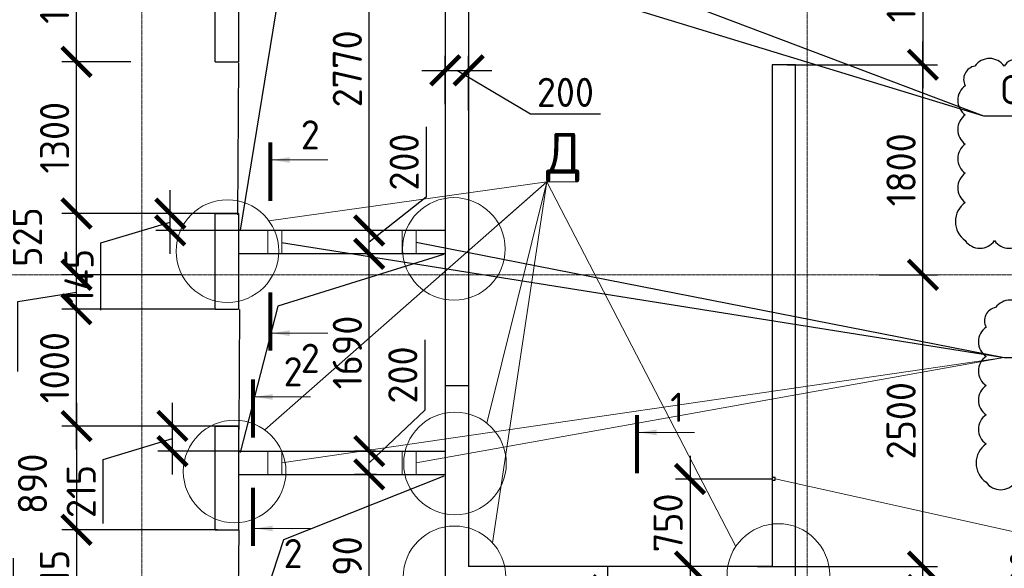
# Model space of a CAD drawing. Header units: millimetres. Extents: x 247266 to 730847, y -636031 to 10052.
# Tile 217 of 256: x 458680 to 467113, y -125027 to -120327. Entities that reach past the tile are written whole.
import ezdxf

# ---------------------------------------------------------------- set-up
doc = ezdxf.new("R2010")
doc.units = ezdxf.units.MM
doc.linetypes.add('______5', pattern=[1100, 800, -100, 100, -100])
doc.linetypes.add('осевая', pattern=[50.8, 31.75, -6.35, 6.35, -6.35])
for name, color, linetype in [('Изменения', 1, 'Continuous'), ('РАЗМЕРЫ', 7, 'Continuous'), ('СПДС_СИМВОЛЫ', 7, 'Continuous')]:
    doc.layers.add(name, color=color, linetype=linetype)
for name, color, linetype, lineweight in [('Надписи', 7, 'Continuous', 18), ('Оси', 7, '______5', 18), ('СТЕНЫ', 7, 'Continuous', 30), ('ТОНКИЕ', 7, 'Continuous', 9), ('Узлы', 7, 'Continuous', 0)]:
    doc.layers.add(name, color=color, linetype=linetype, lineweight=lineweight)
doc.styles.add('GOST-2.304_Type-B', font='GOST_Common.ttf')
doc.styles.add('ГОСТ 2.304', font='GOST_Common.ttf')
doc.dimstyles.new('СПДС', dxfattribs={"dimscale": 100, "dimtxt": 2.5, "dimasz": 2.5, "dimexe": 1.25, "dimexo": 0, "dimtad": 1, "dimdec": 0, "dimtxsty": 'GOST-2.304_Type-B', "dimblk": 'ARCHTICK', "dimcen": 2.5, "dimdle": 2, "dimadec": 0, "dimazin": 2, "dimtfac": 0.75, "dimtdec": 0, "dimtmove": 1, "dimatfit": 3, "dimfxl": 1, "dimtolj": 1, "dimarcsym": 1})

# ---------------------------------------------------------------- blocks, each defined once
blk = doc.blocks.new('_ArchTick')
at = {"color": 0, "linetype": 'ByBlock', "const_width": 0.15}
blk.add_lwpolyline([(-0.5, -0.5), (0.5, 0.5)], dxfattribs=at)
blk = doc.blocks.new('*D142')
at = {"layer": 'DEFPOINTS', "color": 0, "ltscale": 100}
for p in [(462525.1, -120761.1), (462325.1, -121049.4), (462525.1, -121105.4)]:
    blk.add_point(p, dxfattribs=at)
at = {"layer": 'РАЗМЕРЫ', "color": 0, "lineweight": -2}
for p, q in [((462325.1, -121049.4), (462325.1, -120636.1)), ((462525.1, -121105.4), (462525.1, -120636.1)), ((462125.1, -120761.1), (462725.1, -120761.1)), ((463053.7, -121136.9), (462425.1, -120761.1)), ((463654.2, -121136.9), (463053.7, -121136.9))]:
    blk.add_line(p, q, dxfattribs=at)
at = {"layer": 'РАЗМЕРЫ', "color": 0, "lineweight": -2, "ltscale": 100, "xscale": 250, "yscale": 250, "zscale": 250, "rotation": 180}
blk.add_blockref('_ArchTick', (462325.1, -120761.1), dxfattribs=at)
at = {"layer": 'РАЗМЕРЫ', "color": 0, "lineweight": -2, "ltscale": 100, "xscale": 250, "yscale": 250, "zscale": 250}
blk.add_blockref('_ArchTick', (462525.1, -120761.1), dxfattribs=at)
at = {"layer": 'РАЗМЕРЫ', "color": 0, "lineweight": 0, "ltscale": 100, "insert": (463354, -120949.3), "char_height": 250, "attachment_point": 5, "style": 'GOST-2.304_Type-B'}
blk.add_mtext('\\A1;200', dxfattribs=at)
blk = doc.blocks.new('*D150')
at = {"layer": 'DEFPOINTS', "color": 0, "ltscale": 100}
for p in [(459679.3, -125512.9), (459167.1, -125697.9), (460378, -125697.9)]:
    blk.add_point(p, dxfattribs=at)
at = {"layer": 'РАЗМЕРЫ', "color": 0, "lineweight": -2}
for p, q in [((458625.8, -124939.7), (458625.8, -125490.1)), ((459167.1, -125312.9), (459167.1, -125897.9)), ((458625.8, -125490.1), (459167.1, -125605.4)), ((459679.3, -125512.9), (459042.1, -125512.9)), ((460378, -125697.9), (459042.1, -125697.9))]:
    blk.add_line(p, q, dxfattribs=at)
at = {"layer": 'РАЗМЕРЫ', "color": 0, "lineweight": -2, "ltscale": 100, "xscale": 250, "yscale": 250, "zscale": 250}
for p, rotation in [((459167.1, -125512.9), 90), ((459167.1, -125697.9), 270)]:
    blk.add_blockref('_ArchTick', p, dxfattribs=dict(at, rotation=rotation))
at = {"layer": 'РАЗМЕРЫ', "color": 0, "lineweight": 0, "ltscale": 100, "insert": (458438.2, -125214.9), "char_height": 250, "attachment_point": 5, "rotation": 90, "style": 'GOST-2.304_Type-B'}
blk.add_mtext('\\A1;185', dxfattribs=at)
blk = doc.blocks.new('*D151')
at = {"layer": 'DEFPOINTS', "color": 0, "ltscale": 100}
for p in [(459167.1, -122807.9), (460354, -122807.9), (459779.1, -123807.9)]:
    blk.add_point(p, dxfattribs=at)
at = {"layer": 'РАЗМЕРЫ', "color": 0, "lineweight": -2}
for p, q in [((459167.1, -124007.9), (459167.1, -122607.9)), ((460354, -122807.9), (459042.1, -122807.9)), ((459779.1, -123807.9), (459042.1, -123807.9))]:
    blk.add_line(p, q, dxfattribs=at)
at = {"layer": 'РАЗМЕРЫ', "color": 0, "lineweight": -2, "ltscale": 100, "xscale": 250, "yscale": 250, "zscale": 250}
for p, rotation in [((459167.1, -122807.9), 90), ((459167.1, -123807.9), 270)]:
    blk.add_blockref('_ArchTick', p, dxfattribs=dict(at, rotation=rotation))
at = {"layer": 'РАЗМЕРЫ', "color": 0, "lineweight": 0, "ltscale": 100, "insert": (458979.4, -123307.9), "char_height": 250, "attachment_point": 5, "rotation": 90, "style": 'GOST-2.304_Type-B'}
blk.add_mtext('\\A1;1000', dxfattribs=at)
blk = doc.blocks.new('*D152')
at = {"layer": 'DEFPOINTS', "color": 0, "ltscale": 100}
for p in [(459167.1, -121987.9), (459552, -121987.9), (460064.6, -122512.9)]:
    blk.add_point(p, dxfattribs=at)
at = {"layer": 'РАЗМЕРЫ', "color": 0, "lineweight": -2}
for p, q in [((459167.1, -122712.9), (459167.1, -121787.9)), ((459552, -121987.9), (459042.1, -121987.9)), ((460064.6, -122512.9), (459042.1, -122512.9))]:
    blk.add_line(p, q, dxfattribs=at)
at = {"layer": 'РАЗМЕРЫ', "color": 0, "lineweight": -2, "ltscale": 100, "xscale": 250, "yscale": 250, "zscale": 250}
for p, rotation in [((459167.1, -121987.9), 90), ((459167.1, -122512.9), 270)]:
    blk.add_blockref('_ArchTick', p, dxfattribs=dict(at, rotation=rotation))
at = {"layer": 'РАЗМЕРЫ', "color": 0, "lineweight": 0, "ltscale": 100, "insert": (458746.9, -122188.6), "char_height": 250, "attachment_point": 5, "rotation": 90, "style": 'GOST-2.304_Type-B'}
blk.add_mtext('\\A1;525', dxfattribs=at)
blk = doc.blocks.new('*D153')
at = {"layer": 'DEFPOINTS', "color": 0, "ltscale": 100}
for p in [(459167.1, -119412.9), (459449.5, -119412.9), (459631.7, -120687.4)]:
    blk.add_point(p, dxfattribs=at)
at = {"layer": 'РАЗМЕРЫ', "color": 0, "lineweight": -2}
for p, q in [((459167.1, -120887.4), (459167.1, -119212.9)), ((459449.5, -119412.9), (459042.1, -119412.9)), ((459631.7, -120687.4), (459042.1, -120687.4))]:
    blk.add_line(p, q, dxfattribs=at)
at = {"layer": 'РАЗМЕРЫ', "color": 0, "lineweight": -2, "ltscale": 100, "xscale": 250, "yscale": 250, "zscale": 250}
for p, rotation in [((459167.1, -119412.9), 90), ((459167.1, -120687.4), 270)]:
    blk.add_blockref('_ArchTick', p, dxfattribs=dict(at, rotation=rotation))
at = {"layer": 'РАЗМЕРЫ', "color": 0, "lineweight": 0, "ltscale": 100, "insert": (458979.2, -120050.2), "char_height": 250, "attachment_point": 5, "rotation": 90, "style": 'GOST-2.304_Type-B'}
blk.add_mtext('\\A1;1275', dxfattribs=at)
blk = doc.blocks.new('*D155')
at = {"layer": 'DEFPOINTS', "color": 0, "ltscale": 100}
for p in [(465025, -125212.9), (466416.2, -125212.9), (465634.2, -125512.9)]:
    blk.add_point(p, dxfattribs=at)
at = {"layer": 'РАЗМЕРЫ', "color": 0, "lineweight": -2}
for p, q in [((467473.7, -124813.6), (467473.7, -125414.1)), ((466416.2, -125712.9), (466416.2, -125012.9)), ((465025, -125212.9), (466541.2, -125212.9)), ((467473.7, -125414.1), (466416.2, -125362.9)), ((465634.2, -125512.9), (466541.2, -125512.9))]:
    blk.add_line(p, q, dxfattribs=at)
at = {"layer": 'РАЗМЕРЫ', "color": 0, "lineweight": -2, "ltscale": 100, "xscale": 250, "yscale": 250, "zscale": 250}
for p, rotation in [((466416.2, -125212.9), 90), ((466416.2, -125512.9), 270)]:
    blk.add_blockref('_ArchTick', p, dxfattribs=dict(at, rotation=rotation))
at = {"layer": 'РАЗМЕРЫ', "color": 0, "lineweight": 0, "ltscale": 100, "insert": (467286.1, -125113.8), "char_height": 250, "attachment_point": 5, "rotation": 90, "style": 'GOST-2.304_Type-B'}
blk.add_mtext('\\A1;300', dxfattribs=at)
blk = doc.blocks.new('*D156')
at = {"layer": 'DEFPOINTS', "color": 0, "ltscale": 100}
for p in [(464997.7, -125012.9), (466416.2, -125012.9), (465574.2, -125212.9)]:
    blk.add_point(p, dxfattribs=at)
at = {"layer": 'РАЗМЕРЫ', "color": 0, "lineweight": -2}
for p, q in [((466416.2, -125412.9), (466416.2, -124812.9)), ((464997.7, -125012.9), (466541.2, -125012.9)), ((467010.3, -125291.1), (466416.2, -125112.9)), ((465574.2, -125212.9), (466541.2, -125212.9)), ((467010.3, -125891.6), (467010.3, -125291.1))]:
    blk.add_line(p, q, dxfattribs=at)
at = {"layer": 'РАЗМЕРЫ', "color": 0, "lineweight": -2, "ltscale": 100, "xscale": 250, "yscale": 250, "zscale": 250}
for p, rotation in [((466416.2, -125012.9), 90), ((466416.2, -125212.9), 270)]:
    blk.add_blockref('_ArchTick', p, dxfattribs=dict(at, rotation=rotation))
at = {"layer": 'РАЗМЕРЫ', "color": 0, "lineweight": 0, "ltscale": 100, "insert": (466822.7, -125591.4), "char_height": 250, "attachment_point": 5, "rotation": 90, "style": 'GOST-2.304_Type-B'}
blk.add_mtext('\\A1;200', dxfattribs=at)
blk = doc.blocks.new('*D157')
at = {"layer": 'DEFPOINTS', "color": 0, "ltscale": 100}
for p in [(466039.7, -122512.9), (466416.2, -122512.9), (464997.7, -125012.9)]:
    blk.add_point(p, dxfattribs=at)
at = {"layer": 'РАЗМЕРЫ', "color": 0, "lineweight": -2}
for p, q in [((466416.2, -125212.9), (466416.2, -122312.9)), ((466039.7, -122512.9), (466541.2, -122512.9)), ((464997.7, -125012.9), (466541.2, -125012.9))]:
    blk.add_line(p, q, dxfattribs=at)
at = {"layer": 'РАЗМЕРЫ', "color": 0, "lineweight": -2, "ltscale": 100, "xscale": 250, "yscale": 250, "zscale": 250}
for p, rotation in [((466416.2, -122512.9), 90), ((466416.2, -125012.9), 270)]:
    blk.add_blockref('_ArchTick', p, dxfattribs=dict(at, rotation=rotation))
at = {"layer": 'РАЗМЕРЫ', "color": 0, "lineweight": 0, "ltscale": 100, "insert": (466228.6, -123762.9), "char_height": 250, "attachment_point": 5, "rotation": 90, "style": 'GOST-2.304_Type-B'}
blk.add_mtext('\\A1;2500', dxfattribs=at)
blk = doc.blocks.new('*D158')
at = {"layer": 'DEFPOINTS', "color": 0, "ltscale": 100}
for p in [(465253.6, -120712.9), (466416.2, -120712.9), (466039.7, -122512.9)]:
    blk.add_point(p, dxfattribs=at)
at = {"layer": 'РАЗМЕРЫ', "color": 0, "lineweight": -2}
for p, q in [((466416.2, -122712.9), (466416.2, -120512.9)), ((465253.6, -120712.9), (466541.2, -120712.9)), ((466039.7, -122512.9), (466541.2, -122512.9))]:
    blk.add_line(p, q, dxfattribs=at)
at = {"layer": 'РАЗМЕРЫ', "color": 0, "lineweight": -2, "ltscale": 100, "xscale": 250, "yscale": 250, "zscale": 250}
for p, rotation in [((466416.2, -120712.9), 90), ((466416.2, -122512.9), 270)]:
    blk.add_blockref('_ArchTick', p, dxfattribs=dict(at, rotation=rotation))
at = {"layer": 'РАЗМЕРЫ', "color": 0, "lineweight": 0, "ltscale": 100, "insert": (466228.6, -121612.9), "char_height": 250, "attachment_point": 5, "rotation": 90, "style": 'GOST-2.304_Type-B'}
blk.add_mtext('\\A1;1800', dxfattribs=at)
blk = doc.blocks.new('*D375')
at = {"layer": 'DEFPOINTS', "color": 0, "ltscale": 100}
for p in [(460361.6, -123807.9), (459167.1, -124697.9), (460373.6, -124697.9)]:
    blk.add_point(p, dxfattribs=at)
at = {"layer": 'РАЗМЕРЫ', "color": 0, "lineweight": -2}
for p, q in [((459167.1, -123607.9), (459167.1, -124897.9)), ((460361.6, -123807.9), (459042.1, -123807.9)), ((460373.6, -124697.9), (459042.1, -124697.9))]:
    blk.add_line(p, q, dxfattribs=at)
at = {"layer": 'РАЗМЕРЫ', "color": 0, "lineweight": -2, "ltscale": 100, "xscale": 250, "yscale": 250, "zscale": 250}
for p, rotation in [((459167.1, -123807.9), 90), ((459167.1, -124697.9), 270)]:
    blk.add_blockref('_ArchTick', p, dxfattribs=dict(at, rotation=rotation))
at = {"layer": 'РАЗМЕРЫ', "color": 0, "lineweight": 0, "ltscale": 100, "insert": (458790.1, -124303.3), "char_height": 250, "attachment_point": 5, "rotation": 90, "style": 'GOST-2.304_Type-B'}
blk.add_mtext('\\A1;890', dxfattribs=at)
blk = doc.blocks.new('*D376')
at = {"layer": 'DEFPOINTS', "color": 0, "ltscale": 100}
for p in [(460373.6, -124697.9), (459167.1, -125512.9), (459491.2, -125512.9)]:
    blk.add_point(p, dxfattribs=at)
at = {"layer": 'РАЗМЕРЫ', "color": 0, "lineweight": -2}
for p, q in [((459167.1, -124497.9), (459167.1, -125712.9)), ((460373.6, -124697.9), (459042.1, -124697.9)), ((459491.2, -125512.9), (459042.1, -125512.9))]:
    blk.add_line(p, q, dxfattribs=at)
at = {"layer": 'РАЗМЕРЫ', "color": 0, "lineweight": -2, "ltscale": 100, "xscale": 250, "yscale": 250, "zscale": 250}
for p, rotation in [((459167.1, -124697.9), 90), ((459167.1, -125512.9), 270)]:
    blk.add_blockref('_ArchTick', p, dxfattribs=dict(at, rotation=rotation))
at = {"layer": 'РАЗМЕРЫ', "color": 0, "lineweight": 0, "ltscale": 100, "insert": (458979.4, -125105.4), "char_height": 250, "attachment_point": 5, "rotation": 90, "style": 'GOST-2.304_Type-B'}
blk.add_mtext('\\A1;815', dxfattribs=at)
blk = doc.blocks.new('*D377')
at = {"layer": 'DEFPOINTS', "color": 0, "ltscale": 100}
for p in [(459167.1, -122512.9), (459342.9, -122512.9), (460354, -122807.9)]:
    blk.add_point(p, dxfattribs=at)
at = {"layer": 'РАЗМЕРЫ', "color": 0, "lineweight": -2}
for p, q in [((459167.1, -123007.9), (459167.1, -122312.9)), ((459342.9, -122512.9), (459042.1, -122512.9)), ((458663.6, -122740.4), (459167.1, -122660.4)), ((458663.6, -123340.8), (458663.6, -122740.4)), ((460354, -122807.9), (459042.1, -122807.9))]:
    blk.add_line(p, q, dxfattribs=at)
at = {"layer": 'РАЗМЕРЫ', "color": 0, "lineweight": -2, "ltscale": 100, "xscale": 250, "yscale": 250, "zscale": 250}
for p, rotation in [((459167.1, -122512.9), 90), ((459167.1, -122807.9), 270)]:
    blk.add_blockref('_ArchTick', p, dxfattribs=dict(at, rotation=rotation))
at = {"layer": 'РАЗМЕРЫ', "color": 0, "lineweight": 0, "ltscale": 100, "insert": (458476, -123040.6), "char_height": 250, "attachment_point": 5, "rotation": 90, "style": 'GOST-2.304_Type-B'}
blk.add_mtext('\\A1;295', dxfattribs=at)
blk = doc.blocks.new('*D378')
at = {"layer": 'DEFPOINTS', "color": 0, "ltscale": 100}
for p in [(459167.1, -120687.4), (459359.2, -120687.4), (460355, -121987.9)]:
    blk.add_point(p, dxfattribs=at)
at = {"layer": 'РАЗМЕРЫ', "color": 0, "lineweight": -2}
for p, q in [((459167.1, -122187.9), (459167.1, -120487.4)), ((459359.2, -120687.4), (459042.1, -120687.4)), ((460355, -121987.9), (459042.1, -121987.9))]:
    blk.add_line(p, q, dxfattribs=at)
at = {"layer": 'РАЗМЕРЫ', "color": 0, "lineweight": -2, "ltscale": 100, "xscale": 250, "yscale": 250, "zscale": 250}
for p, rotation in [((459167.1, -120687.4), 90), ((459167.1, -121987.9), 270)]:
    blk.add_blockref('_ArchTick', p, dxfattribs=dict(at, rotation=rotation))
at = {"layer": 'РАЗМЕРЫ', "color": 0, "lineweight": 0, "ltscale": 100, "insert": (458979.4, -121337.7), "char_height": 250, "attachment_point": 5, "rotation": 90, "style": 'GOST-2.304_Type-B'}
blk.add_mtext('\\A1;1300', dxfattribs=at)
blk = doc.blocks.new('*D379')
at = {"layer": 'DEFPOINTS', "color": 0, "ltscale": 100}
for p in [(462958, -125212.9), (463717.8, -125212.9), (462525, -126112.9)]:
    blk.add_point(p, dxfattribs=at)
at = {"layer": 'РАЗМЕРЫ', "color": 0, "lineweight": -2}
for p, q in [((463717.8, -126312.9), (463717.8, -125012.9)), ((462958, -125212.9), (463842.8, -125212.9)), ((462525, -126112.9), (463842.8, -126112.9))]:
    blk.add_line(p, q, dxfattribs=at)
at = {"layer": 'РАЗМЕРЫ', "color": 0, "lineweight": -2, "ltscale": 100, "xscale": 250, "yscale": 250, "zscale": 250}
for p, rotation in [((463717.8, -125212.9), 90), ((463717.8, -126112.9), 270)]:
    blk.add_blockref('_ArchTick', p, dxfattribs=dict(at, rotation=rotation))
at = {"layer": 'РАЗМЕРЫ', "color": 0, "lineweight": 0, "ltscale": 100, "insert": (463530.2, -125662.9), "char_height": 250, "attachment_point": 5, "rotation": 90, "style": 'GOST-2.304_Type-B'}
blk.add_mtext('\\A1;900', dxfattribs=at)
blk = doc.blocks.new('*D380')
at = {"layer": 'DEFPOINTS', "color": 0, "ltscale": 100}
for p in [(461674.1, -124222.9), (461735.4, -124222.9), (460564.9, -125912.9)]:
    blk.add_point(p, dxfattribs=at)
at = {"layer": 'РАЗМЕРЫ', "color": 0, "lineweight": -2}
for p, q in [((461674.1, -126112.9), (461674.1, -124022.9)), ((461735.4, -124222.9), (461549.1, -124222.9)), ((460564.9, -125912.9), (461799.1, -125912.9))]:
    blk.add_line(p, q, dxfattribs=at)
at = {"layer": 'РАЗМЕРЫ', "color": 0, "lineweight": -2, "ltscale": 100, "xscale": 250, "yscale": 250, "zscale": 250}
for p, rotation in [((461674.1, -124222.9), 90), ((461674.1, -125912.9), 270)]:
    blk.add_blockref('_ArchTick', p, dxfattribs=dict(at, rotation=rotation))
at = {"layer": 'РАЗМЕРЫ', "color": 0, "lineweight": 0, "ltscale": 100, "insert": (461486.5, -125067.9), "char_height": 250, "attachment_point": 5, "rotation": 90, "style": 'GOST-2.304_Type-B'}
blk.add_mtext('\\A1;1690', dxfattribs=at)
blk = doc.blocks.new('*D381')
at = {"layer": 'DEFPOINTS', "color": 0, "ltscale": 100}
for p in [(461674.1, -124022.9), (461728.8, -124022.9), (461735.4, -124222.9)]:
    blk.add_point(p, dxfattribs=at)
at = {"layer": 'РАЗМЕРЫ', "color": 0, "lineweight": -2}
for p, q in [((462148.9, -123070.5), (462148.9, -123671)), ((462148.9, -123671), (461674.1, -124122.9)), ((461674.1, -124422.9), (461674.1, -123822.9)), ((461728.8, -124022.9), (461549.1, -124022.9)), ((461735.4, -124222.9), (461549.1, -124222.9))]:
    blk.add_line(p, q, dxfattribs=at)
at = {"layer": 'РАЗМЕРЫ', "color": 0, "lineweight": -2, "ltscale": 100, "xscale": 250, "yscale": 250, "zscale": 250}
for p, rotation in [((461674.1, -124022.9), 90), ((461674.1, -124222.9), 270)]:
    blk.add_blockref('_ArchTick', p, dxfattribs=dict(at, rotation=rotation))
at = {"layer": 'РАЗМЕРЫ', "color": 0, "lineweight": 0, "ltscale": 100, "insert": (461961.3, -123370.8), "char_height": 250, "attachment_point": 5, "rotation": 90, "style": 'GOST-2.304_Type-B'}
blk.add_mtext('\\A1;200', dxfattribs=at)
blk = doc.blocks.new('*D382')
at = {"layer": 'DEFPOINTS', "color": 0, "ltscale": 100}
for p in [(461674.1, -122332.9), (461693.5, -122332.9), (461728.8, -124022.9)]:
    blk.add_point(p, dxfattribs=at)
at = {"layer": 'РАЗМЕРЫ', "color": 0, "lineweight": -2}
for p, q in [((461674.1, -124222.9), (461674.1, -122132.9)), ((461693.5, -122332.9), (461549.1, -122332.9)), ((461728.8, -124022.9), (461549.1, -124022.9))]:
    blk.add_line(p, q, dxfattribs=at)
at = {"layer": 'РАЗМЕРЫ', "color": 0, "lineweight": -2, "ltscale": 100, "xscale": 250, "yscale": 250, "zscale": 250}
for p, rotation in [((461674.1, -122332.9), 90), ((461674.1, -124022.9), 270)]:
    blk.add_blockref('_ArchTick', p, dxfattribs=dict(at, rotation=rotation))
at = {"layer": 'РАЗМЕРЫ', "color": 0, "lineweight": 0, "ltscale": 100, "insert": (461486.5, -123177.9), "char_height": 250, "attachment_point": 5, "rotation": 90, "style": 'GOST-2.304_Type-B'}
blk.add_mtext('\\A1;1690', dxfattribs=at)
blk = doc.blocks.new('*D383')
at = {"layer": 'DEFPOINTS', "color": 0, "ltscale": 100}
for p in [(461674.1, -122132.9), (461709.3, -122132.9), (461693.5, -122332.9)]:
    blk.add_point(p, dxfattribs=at)
at = {"layer": 'РАЗМЕРЫ', "color": 0, "lineweight": -2}
for p, q in [((462161, -121245.8), (462161, -121846.3)), ((462161, -121846.3), (461674.1, -122232.9)), ((461674.1, -122532.9), (461674.1, -121932.9)), ((461709.3, -122132.9), (461549.1, -122132.9)), ((461693.5, -122332.9), (461549.1, -122332.9))]:
    blk.add_line(p, q, dxfattribs=at)
at = {"layer": 'РАЗМЕРЫ', "color": 0, "lineweight": -2, "ltscale": 100, "xscale": 250, "yscale": 250, "zscale": 250}
for p, rotation in [((461674.1, -122132.9), 90), ((461674.1, -122332.9), 270)]:
    blk.add_blockref('_ArchTick', p, dxfattribs=dict(at, rotation=rotation))
at = {"layer": 'РАЗМЕРЫ', "color": 0, "lineweight": 0, "ltscale": 100, "insert": (461973.4, -121546.1), "char_height": 250, "attachment_point": 5, "rotation": 90, "style": 'GOST-2.304_Type-B'}
blk.add_mtext('\\A1;200', dxfattribs=at)
blk = doc.blocks.new('*D384')
at = {"layer": 'DEFPOINTS', "color": 0, "ltscale": 100}
for p in [(461587.5, -119362.9), (461674.1, -119362.9), (461709.3, -122132.9)]:
    blk.add_point(p, dxfattribs=at)
at = {"layer": 'РАЗМЕРЫ', "color": 0, "lineweight": -2}
for p, q in [((461674.1, -122332.9), (461674.1, -119162.9)), ((461587.5, -119362.9), (461799.1, -119362.9)), ((461709.3, -122132.9), (461549.1, -122132.9))]:
    blk.add_line(p, q, dxfattribs=at)
at = {"layer": 'РАЗМЕРЫ', "color": 0, "lineweight": -2, "ltscale": 100, "xscale": 250, "yscale": 250, "zscale": 250}
for p, rotation in [((461674.1, -119362.9), 90), ((461674.1, -122132.9), 270)]:
    blk.add_blockref('_ArchTick', p, dxfattribs=dict(at, rotation=rotation))
at = {"layer": 'РАЗМЕРЫ', "color": 0, "lineweight": 0, "ltscale": 100, "insert": (461486.2, -120747.9), "char_height": 250, "attachment_point": 5, "rotation": 90, "style": 'GOST-2.304_Type-B'}
blk.add_mtext('\\A1;2770', dxfattribs=at)
blk = doc.blocks.new('*D1294')
at = {"layer": 'DEFPOINTS', "color": 0, "ltscale": 100}
for p in [(459970.1, -121987.9), (460555, -121987.9), (460555, -122132.9)]:
    blk.add_point(p, dxfattribs=at)
at = {"layer": 'РАЗМЕРЫ', "color": 0, "lineweight": -2}
for p, q in [((459970.1, -122332.9), (459970.1, -121787.9)), ((460555, -121987.9), (459845.1, -121987.9)), ((459376, -122238.6), (459970.1, -122060.4)), ((460555, -122132.9), (459845.1, -122132.9)), ((459376, -122814.1), (459376, -122238.6))]:
    blk.add_line(p, q, dxfattribs=at)
at = {"layer": 'РАЗМЕРЫ', "color": 0, "lineweight": -2, "ltscale": 100, "xscale": 250, "yscale": 250, "zscale": 250}
for p, rotation in [((459970.1, -121987.9), 90), ((459970.1, -122132.9), 270)]:
    blk.add_blockref('_ArchTick', p, dxfattribs=dict(at, rotation=rotation))
at = {"layer": 'РАЗМЕРЫ', "color": 0, "lineweight": 0, "ltscale": 100, "insert": (459188.3, -122526.4), "char_height": 250, "attachment_point": 5, "rotation": 90, "style": 'GOST-2.304_Type-B'}
blk.add_mtext('\\A1;145', dxfattribs=at)
blk = doc.blocks.new('*D1648')
at = {"layer": 'DEFPOINTS', "color": 0, "ltscale": 100}
for p in [(459988.8, -123807.9), (460555, -123807.9), (460572.7, -124022.9)]:
    blk.add_point(p, dxfattribs=at)
at = {"layer": 'РАЗМЕРЫ', "color": 0, "lineweight": -2}
for p, q in [((459988.8, -124222.9), (459988.8, -123607.9)), ((460555, -123807.9), (459863.8, -123807.9)), ((459394.7, -124093.6), (459988.8, -123915.4)), ((460572.7, -124022.9), (459863.8, -124022.9)), ((459394.7, -124644.1), (459394.7, -124093.6))]:
    blk.add_line(p, q, dxfattribs=at)
at = {"layer": 'РАЗМЕРЫ', "color": 0, "lineweight": -2, "ltscale": 100, "xscale": 250, "yscale": 250, "zscale": 250}
for p, rotation in [((459988.8, -123807.9), 90), ((459988.8, -124022.9), 270)]:
    blk.add_blockref('_ArchTick', p, dxfattribs=dict(at, rotation=rotation))
at = {"layer": 'РАЗМЕРЫ', "color": 0, "lineweight": 0, "ltscale": 100, "insert": (459207, -124368.9), "char_height": 250, "attachment_point": 5, "rotation": 90, "style": 'GOST-2.304_Type-B'}
blk.add_mtext('\\A1;215', dxfattribs=at)
blk = doc.blocks.new('*D2110')
at = {"layer": 'DEFPOINTS', "color": 0, "ltscale": 100}
for p in [(465325, -119362.9), (465325, -120712.9), (466416.2, -120712.9)]:
    blk.add_point(p, dxfattribs=at)
at = {"layer": 'РАЗМЕРЫ', "color": 0, "lineweight": -2}
for p, q in [((466416.2, -119162.9), (466416.2, -120912.9)), ((465325, -119362.9), (466541.2, -119362.9)), ((465325, -120712.9), (466541.2, -120712.9))]:
    blk.add_line(p, q, dxfattribs=at)
at = {"layer": 'РАЗМЕРЫ', "color": 0, "lineweight": -2, "ltscale": 100, "xscale": 250, "yscale": 250, "zscale": 250}
for p, rotation in [((466416.2, -119362.9), 90), ((466416.2, -120712.9), 270)]:
    blk.add_blockref('_ArchTick', p, dxfattribs=dict(at, rotation=rotation))
at = {"layer": 'РАЗМЕРЫ', "color": 0, "lineweight": 0, "ltscale": 100, "insert": (466228.6, -120037.9), "char_height": 250, "attachment_point": 5, "rotation": 90, "style": 'GOST-2.304_Type-B'}
blk.add_mtext('\\A1;1350', dxfattribs=at)
blk = doc.blocks.new('*D3657')
at = {"layer": 'DEFPOINTS', "color": 0, "ltscale": 100}
for p in [(465125, -124262.6), (464421.4, -125012.9), (465074.6, -125012.9)]:
    blk.add_point(p, dxfattribs=at)
at = {"layer": 'РАЗМЕРЫ', "color": 0, "lineweight": -2}
for p, q in [((464421.4, -124062.6), (464421.4, -125212.9)), ((465125, -124262.6), (464296.4, -124262.6)), ((465074.6, -125012.9), (464296.4, -125012.9))]:
    blk.add_line(p, q, dxfattribs=at)
at = {"layer": 'РАЗМЕРЫ', "color": 0, "lineweight": -2, "ltscale": 100, "xscale": 250, "yscale": 250, "zscale": 250}
for p, rotation in [((464421.4, -124262.6), 90), ((464421.4, -125012.9), 270)]:
    blk.add_blockref('_ArchTick', p, dxfattribs=dict(at, rotation=rotation))
at = {"layer": 'РАЗМЕРЫ', "color": 0, "ltscale": 100, "insert": (464233.5, -124637.8), "char_height": 250, "attachment_point": 5, "rotation": 90, "style": 'GOST-2.304_Type-B'}
blk.add_mtext('\\A1;750', dxfattribs=at)

msp = doc.modelspace()

# ---------------------------------------------------------------- linework, layer by layer
at = {"layer": 'Изменения', "elevation": 560}
for points in [[(467360.97, -120724.43, 0.5205671), (467110.97, -120724.43, 0.5205671), (466860.97, -120724.43, 0.520567), (466778.7, -120892.17, 0.520567), (466778.7, -121142.17, 0.520567), (466778.7, -121392.17, 0.5205671), (466778.7, -121642.17, 0.5205671), (466778.7, -121892.17, 0.520567), (466778.7, -122219.74, 0.5205671), (467028.7, -122219.74, 0.5205671), (467278.7, -122219.74, 0.5205671)], [(467288.47, -122793.55, 0.5205671), (467038.47, -122793.55, 0.520567), (466956.21, -122961.29, 0.520567), (466956.21, -123211.29, 0.520567), (466956.21, -123461.29, 0.5205671), (466956.21, -123711.29, 0.5205671), (466956.21, -123961.29, 0.520567), (466956.21, -124288.86, 0.5205671), (467206.21, -124288.86, 0.5205671)]]:
    msp.add_lwpolyline(points, format="xyb", dxfattribs=at)
at = {"layer": 'Надписи', "lineweight": 15, "ltscale": 0.3}
for p, q in [((460778.73, -123841.22, -720), (463196.1, -121717.18, -720)), ((460814.43, -122050.1, -720), (463196.1, -121717.18, -720)), ((462681.89, -123784.51, -720), (463196.1, -121717.18, -720)), ((462728.53, -124808.09, -720), (463196.1, -121717.18, -720)), ((462728.53, -124808.09, -720), (463196.1, -121717.18, -720)), ((462784.53, -122079.66, -720), (463196.1, -121717.18, -720)), ((462784.53, -122079.66, -720), (463196.1, -121717.18, -720)), ((462784.53, -122079.66, -720), (463196.1, -121717.18, -720)), ((463196.1, -121717.18, -720), (463196.2, -121717.18, -720)), ((463196.33, -121716.83, -720), (463461.57, -121716.83, -720)), ((465150, -124260.62, -560), (467951.12, -124881.16, -1120)), ((465150, -124260.62, -560), (467951.12, -124881.16, -1120)), ((465150, -124260.62, -560), (467951.12, -124881.16, -1120)), ((465150, -124260.62, -560), (467951.12, -124881.16, -1120))]:
    msp.add_line(p, q, dxfattribs=at)
at = {"layer": 'Надписи', "ltscale": 0.3}
msp.add_line((463196.23, -121716.83, -720), (464812.91, -124839.08, -360), dxfattribs=at)
at = {"layer": 'Надписи'}
for centre in [(460459.52, -122309.29, -360), (462399.15, -122290.91, -360), (462408.35, -124128.49, -360), (460521.28, -124197.39, -360), (462403.74, -125104.15, -720), (465177.75, -125084.1, -360)]:
    msp.add_circle(centre, 439.48, dxfattribs=at)
at = {"layer": 'Оси', "linetype": 'осевая', "lineweight": 0, "ltscale": 0.3, "transparency": 33554687}
for p, q in [((459725.1, -113146.87, -920), (459725.1, -129468.23, -920)), ((465425.1, -113146.87, -920), (465425.1, -129468.23, -920)), ((454637.83, -122512.91, -920), (468782.47, -122512.91, -920))]:
    msp.add_line(p, q, dxfattribs=at)
at = {"layer": 'РАЗМЕРЫ'}
for p, q in [((460950.56, -119799.01), (460567.78, -122128.6)), ((460554.48, -120695.48), (460547.09, -121999.53)), ((462310.7, -122337.85), (460891.5, -122781.15)), ((460561.75, -122811.04), (460558.06, -123838.03)), ((460891.5, -122781.15), (460569.97, -124033.49)), ((462525, -123462.91), (462325, -123462.91)), ((462312.96, -124236.83), (460939.48, -124782.27)), ((460557.13, -124700.64), (460545.99, -125721.02)), ((460939.48, -124782.27), (460568.27, -125913.97))]:
    msp.add_line(p, q, dxfattribs=at)
at = {"layer": 'СПДС_СИМВОЛЫ', "ltscale": 100}
for p, q in [((460925, -119310.87, -560), (466934.79, -121151.74)), ((462075, -119310.87, -560), (466934.79, -121151.74)), ((466933.25, -121151.74), (470572.08, -121151.74)), ((460921.93, -122235.27, -560), (467110.75, -123220.86)), ((462075, -122232.91, -560), (467110.75, -123220.86)), ((467110.75, -123220.86), (470749.59, -123220.86))]:
    msp.add_line(p, q, dxfattribs=at)
at = {"layer": 'СТЕНЫ', "linetype": 'Continuous', "transparency": 33554687}
for p, q in [((460555, -119162.91, -560), (460555, -120687.44, -560)), ((462325, -119162.91, -560), (462325, -126112.91, -560)), ((460355, -120687.44, -560), (460355, -119362.91, -560)), ((462525, -119362.91, -560), (462525, -125012.91, -560)), ((465125, -120712.91, -560), (465125, -125012.91, -560)), ((465325, -126812.91, -560), (465325, -120712.91)), ((460355, -122807.9, -555.24), (460355, -121987.9, -360)), ((460555, -121987.9, -360), (460555, -122807.9, -555.24)), ((462325, -122132.91, -560), (460555, -122132.91, -560)), ((462325, -122332.91, -560), (460555, -122332.91, -560)), ((460355, -124697.9, -555.48), (460355, -123807.9, -358.9)), ((460555, -123807.9, -358.9), (460555, -124697.9, -555.48)), ((460555, -124022.91, -560), (462325, -124022.91, -560)), ((460555, -124222.91, -560), (462325, -124222.91, -560)), ((465125, -125012.91, -560), (462525, -125012.91, -560))]:
    msp.add_line(p, q, dxfattribs=at)
for points, elevation in [([(460355, -120687.44), (460555, -120687.44)], -360), ([(465325.14, -120712.91), (465125, -120712.91)], -560), ([(460355, -121987.9), (460555, -121987.9)], -360), ([(460355, -122807.9), (460555, -122807.9)], -360), ([(460355, -123807.9), (460555, -123807.9)], -360), ([(465150, -124273.12), (465150, -124248.12), (465125, -124248.12), (465125, -124273.12), (465150, -124273.12)], -560), ([(460355, -124697.9), (460555, -124697.9)], -555.48)]:
    msp.add_lwpolyline(points, dxfattribs=dict(at, elevation=elevation))
at = {"layer": 'ТОНКИЕ', "ltscale": 100}
for p, q in [((460805, -122332.91, -560), (460805, -122132.91, -560)), ((460925, -122332.91, -560), (460925, -122132.91, -560)), ((461955, -122332.91, -560), (461955, -122132.91, -560)), ((462075, -122332.91, -560), (462075, -122132.91, -560)), ((460925, -124122.91, -560), (467110.75, -123220.86)), ((467110.75, -123220.86), (462075, -124122.91, -560)), ((460805, -124222.91, -560), (460805, -124022.91, -560)), ((460925, -124222.91, -560), (460925, -124022.91, -560)), ((461955, -124222.91, -560), (461955, -124022.91, -560)), ((462075, -124222.91, -560), (462075, -124022.91, -560))]:
    msp.add_line(p, q, dxfattribs=at)
at = {"layer": 'Узлы', "linetype": 'Continuous', "lineweight": 0}
for p, q in [((460843.73, -121528.73), (461318.73, -121528.73)), ((460843.73, -123012.71), (461318.73, -123012.71)), ((460696.6, -123558.53), (461171.6, -123558.53)), ((463985.61, -123862.83), (464460.61, -123862.83)), ((460696.6, -124685.72), (461171.6, -124685.72))]:
    msp.add_line(p, q, dxfattribs=at)
at = {"layer": 'Узлы', "linetype": 'Continuous', "lineweight": 0, "const_width": 35, "elevation": 0}
for points in [[(460826.23, -121378.73), (460826.23, -121878.73)], [(460826.23, -123162.71), (460826.23, -122662.71)], [(460679.1, -123408.53), (460679.1, -123908.53)], [(460679.1, -124835.72), (460679.1, -124335.72)]]:
    msp.add_lwpolyline(points, dxfattribs=at)
at = {"layer": 'Узлы', "linetype": 'Continuous', "lineweight": 0, "const_width": 35}
msp.add_lwpolyline([(463968.11, -123712.83), (463968.11, -124212.83)], dxfattribs=at)
at = {"layer": 'Узлы', "linetype": 'Continuous', "lineweight": 0}
for points in [[(460843.73, -121528.73), (460993.95, -121553.87), (460993.95, -121503.59)], [(460843.73, -123012.71), (460993.95, -123037.85), (460993.95, -122987.58)], [(460696.6, -123558.53), (460846.83, -123583.67), (460846.83, -123533.39)], [(463985.61, -123862.83), (464135.83, -123887.97), (464135.83, -123837.69)], [(460696.6, -124685.72), (460846.83, -124710.86), (460846.83, -124660.58)]]:
    msp.add_solid(points, dxfattribs=at)

# ---------------------------------------------------------------- texts
at = {"layer": 'Надписи', "ltscale": 0.3, "insert": (463338.83, -121296.83, -720), "char_height": 350, "attachment_point": 2, "style": 'GOST-2.304_Type-B'}
msp.add_mtext('Д', dxfattribs=at)
at = {"layer": 'СПДС_СИМВОЛЫ', "color": 7, "linetype": 'Continuous', "ltscale": 100, "style": 'ГОСТ 2.304'}
msp.add_text('Отверстие 120х200мм', height=250, dxfattribs=at).set_placement((467083.25, -121051.74))
at = {"layer": 'Узлы', "linetype": 'Continuous', "lineweight": 0, "char_height": 250, "attachment_point": 5, "style": 'GOST-2.304_Type-B'}
for s, insert in [('2', (461168.73, -121313.73)), ('2', (461168.73, -123227.71)), ('2', (461021.6, -123343.53)), ('1', (464310.61, -123647.83)), ('2', (461021.6, -124900.72))]:
    msp.add_mtext_dynamic_manual_height_columns(s, width=361.9399, gutter_width=12.5, heights=[0], dxfattribs=dict(at, insert=insert))

# ---------------------------------------------------------------- dimensions: what is measured, and where the dimension line sits
at = {"layer": 'РАЗМЕРЫ', "lineweight": 0}
for base, p1, p2, picture, middle in [((459167.05, -119412.91, -560), (459631.67, -120687.44, -760), (459449.53, -119412.91, -1120), '*D153', (458979.18, -120050.17, -560)), ((461674.1, -119362.91, -360), (461709.28, -122132.91, -560), (461587.47, -119362.91, -560), '*D384', (461486.23, -120747.91, -360)), ((466416.22, -120712.91), (465325, -119362.91), (465325, -120712.91), '*D2110', (466228.59, -120037.91)), ((459167.05, -120687.44, -560), (460355, -121987.9, -360), (459359.16, -120687.44, -560), '*D378', (458979.43, -121337.67, -560)), ((466416.22, -120712.91, -360), (466039.72, -122512.91, -920), (465253.56, -120712.91, -560), '*D158', (466228.59, -121612.91, -360)), ((459970.1, -121987.9, -560), (460555, -122132.91, -560), (460555, -121987.9, -360), '*D1294', (459188.35, -122301.14, -560)), ((461674.1, -122332.91, -360), (461728.85, -124022.91, -560), (461693.45, -122332.91, -560), '*D382', (461486.48, -123177.91, -360)), ((466416.22, -122512.91, -360), (464997.72, -125012.91, -560), (466039.72, -122512.91, -920), '*D157', (466228.59, -123762.91, -360)), ((459167.05, -122807.9, -560), (459779.07, -123807.9, -560), (460354.02, -122807.9, -360), '*D151', (458979.43, -123307.9, -560)), ((459988.79, -123807.9), (460572.68, -124022.91), (460555, -123807.9, -358.9), '*D1648', (459207.04, -124156.14)), ((461674.1, -124222.91, -360), (460564.92, -125912.91, -560), (461735.37, -124222.91, -560), '*D380', (461486.48, -125067.91, -360)), ((459167.05, -125512.9, -560), (460373.62, -124697.9, -555.48), (459491.19, -125512.9, -760), '*D376', (458979.43, -125105.4, -560)), ((466416.22, -125012.91, -360), (465574.22, -125212.91, -360), (464997.72, -125012.91, -560), '*D156', (466822.72, -125353.64, -360)), ((463717.81, -125212.91, -360), (462525, -126112.91, -560), (462957.98, -125212.91, -560), '*D379', (463530.18, -125662.91, -360))]:
    dim = msp.add_linear_dim(base=base, p1=p1, p2=p2, angle=90, dimstyle='СПДС', dxfattribs=at)
    dim.commit()
    dim.dimension.update_dxf_attribs({"geometry": picture, "text_midpoint": middle})
dim = msp.add_linear_dim(base=(462525.15, -120761.12, -360), p1=(462325.15, -121049.4, -520), p2=(462525.15, -121105.4, -720), dimstyle='СПДС', override={"dimtofl": 0}, dxfattribs=at)
dim.commit()
dim.dimension.update_dxf_attribs({"geometry": '*D142', "text_midpoint": (463116.22, -121136.9, -360), "dimtype": 160})
for base, p1, p2, picture, middle in [((461674.1, -122132.91, -360), (461693.45, -122332.91, -560), (461709.28, -122132.91, -560), '*D383', (462161.04, -121783.82, -360)), ((459167.05, -121987.9, -560), (460064.55, -122512.91, -1120), (459552.01, -121987.9, -560), '*D152', (458934.5, -122188.65, -560)), ((459167.05, -122512.9, -560), (460354.02, -122807.9, -360), (459342.93, -122512.9, -760), '*D377', (458663.6, -122802.86, -560)), ((461674.1, -124022.91), (461735.37, -124222.91, -560), (461728.85, -124022.91, -560), '*D381', (462148.91, -123608.5)), ((459167.05, -124697.9, -560), (460361.58, -123807.9, -360), (460373.62, -124697.9, -555.48), '*D375', (458977.77, -124303.28, -560)), ((466416.22, -125212.91, -360), (465634.22, -125512.91, -360), (465025, -125212.91, -720), '*D155', (467473.72, -125351.58, -360)), ((459167.05, -125697.9, -560), (459679.33, -125512.91, -760), (460378.01, -125697.9, -313.61), '*D150', (458625.82, -125427.59, -560))]:
    dim = msp.add_linear_dim(base=base, p1=p1, p2=p2, angle=90, dimstyle='СПДС', dxfattribs=at)
    dim.commit()
    dim.dimension.update_dxf_attribs({"geometry": picture, "text_midpoint": middle, "dimtype": 160})
at = {"layer": 'РАЗМЕРЫ'}
dim = msp.add_linear_dim(base=(464421.37, -125012.91), p1=(465125, -124262.62, -560), p2=(465074.63, -125012.91, -360), angle=90, dimstyle='СПДС', dxfattribs=at)
dim.commit()
dim.dimension.update_dxf_attribs({"geometry": '*D3657', "text_midpoint": (464233.49, -124637.76)})

doc.saveas('drawing.dxf')
